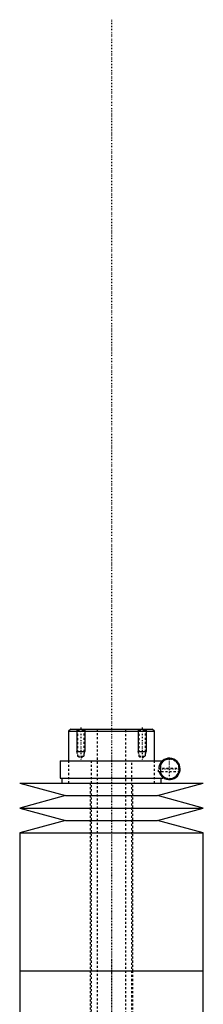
# Model space of a CAD drawing. Extents: x -90 to 90, y -319 to 827.
# Tile 11 of 11: x -45 to 45, y 344 to 827. Entities that reach past the tile are written whole.
import ezdxf

# ---------------------------------------------------------------- set-up
doc = ezdxf.new("R2010")
doc.units = 0
doc.linetypes.add('CENTER', pattern=[1.5, 0.45, -0.5, 0.05, -0.5])
doc.linetypes.add('DASHED', pattern=[2, 1, -1])
for name, color, linetype in [('AM_0', 7, 'CONTINUOUS'), ('AM_10', 7, 'CONTINUOUS'), ('AM_3', 7, 'DASHED'), ('AM_7', 7, 'CENTER')]:
    doc.layers.add(name, color=color, linetype=linetype)

msp = doc.modelspace()

# ---------------------------------------------------------------- linework, layer by layer
at = {"layer": 'AM_0', "color": 7, "linetype": 'CONTINUOUS'}
for p, q in [((-20, 479), (-21, 478)), ((-21, 478), (-21, 463.5)), ((-21, 478), (21, 478)), ((-20, 479), (20, 479)), ((21, 478), (20, 479)), ((21, 463.5), (21, 478)), ((-25.15, 463.5), (-25.15, 455)), ((-25.15, 463.5), (25.15, 463.5)), ((25.15, 463.1), (25.15, 463.5)), ((24.16, 457.15), (24.16, 461.85)), ((-25.15, 455), (25.15, 455)), ((-24.35, 455), (-24.35, 452.5)), ((24.35, 452.5), (24.35, 455)), ((25.15, 455), (25.15, 455.9)), ((-45, 452.5), (-22.5, 446.4)), ((-45, 452.5), (45, 452.5)), ((22.5, 446.4), (45, 452.5)), ((-22.5, 446.4), (-45, 440.3)), ((-22.5, 446.4), (22.5, 446.4)), ((45, 440.3), (22.5, 446.4)), ((-45, 440.3), (-22.5, 434.2)), ((-45, 440.3), (45, 440.3)), ((22.5, 434.2), (45, 440.3)), ((-22.5, 434.2), (-45, 428.1)), ((-22.5, 434.2), (22.5, 434.2)), ((45, 428.1), (22.5, 434.2)), ((-45, 428.1), (-45, 360.5)), ((-45, 428.1), (45, 428.1)), ((45, 360.5), (45, 428.1)), ((-45, 360.5), (-45, 292.9)), ((-45, 360.5), (45, 360.5)), ((-45, 360.5), (0, 360.5)), ((45, 292.9), (45, 360.5))]:
    msp.add_line(p, q, dxfattribs=at)
for radius, start, end in [(4.85, 208.9541, 151.0459), (5.25, 231.7534, 130.3676)]:
    msp.add_arc((28.4, 459.5), radius, start, end, dxfattribs=at)
at = {"layer": 'AM_10', "color": 7, "linetype": 'CONTINUOUS'}
for p, q in [((-17, 479), (-17, 468)), ((-13, 479), (-13, 468)), ((13, 479), (13, 468)), ((17, 479), (17, 468)), ((-16.62, 466.9), (-17, 468)), ((-17, 468), (-13, 468)), ((-13.38, 466.9), (-13, 468)), ((13.38, 466.9), (13, 468)), ((13, 468), (17, 468)), ((16.62, 466.9), (17, 468))]:
    msp.add_line(p, q, dxfattribs=at)
at = {"layer": 'AM_3', "color": 6, "linetype": 'DASHED'}
for p, q in [((-17, 479), (-16.62, 478.62)), ((-16.62, 478.62), (-16.62, 465.8)), ((-16.62, 478.62), (-13.38, 478.62)), ((-13.38, 478.62), (-13, 479)), ((-13.38, 465.8), (-13.38, 478.62)), ((-7, 479), (-7, -50.5)), ((7, -50.5), (7, 479)), ((13, 479), (13.38, 478.62)), ((13.38, 478.62), (13.38, 465.8)), ((13.38, 478.62), (16.62, 478.62)), ((16.62, 478.62), (17, 479)), ((16.62, 465.8), (16.62, 478.62)), ((-21, 463.5), (-21, 452.5)), ((-16.62, 465.8), (-15, 464.86)), ((-16.62, 465.8), (-13.38, 465.8)), ((-15, 464.86), (-13.38, 465.8)), ((-10, 463.5), (-10, -10.5)), ((10, -10.5), (10, 463.5)), ((13.38, 465.8), (15, 464.86)), ((13.38, 465.8), (16.62, 465.8)), ((15, 464.86), (16.62, 465.8)), ((21, 452.5), (21, 463.5)), ((23, 459.9), (33.63, 459.9)), ((23, 458.1), (23, 459.9)), ((24.16, 461.85), (24.16, 462.59)), ((23.29, 458.1), (23, 458.1)), ((23.29, 458.1), (23.29, 458.31)), ((33.46, 458.1), (23.34, 458.1)), ((24.16, 456.41), (24.16, 457.15)), ((-10.5, 452.5), (-10.5, 360.5)), ((10.5, 360.5), (10.5, 452.5)), ((-10.5, 360.5), (-10.5, 257.5)), ((10.5, 257.5), (10.5, 360.5))]:
    msp.add_line(p, q, dxfattribs=at)
for points in [[(24.16, 462.59, 0), (24.13, 462.55, 0), (24.06, 462.46, 0), (24, 462.36, 0), (23.97, 462.31, 0), (23.93, 462.26, 0), (23.87, 462.15, 0), (23.8, 462.04, 0), (23.74, 461.91, 0), (23.67, 461.79, 0), (23.61, 461.65, 0), (23.58, 461.58, 0), (23.55, 461.51, 0), (23.49, 461.36, 0), (23.43, 461.2, 0), (23.38, 461.03, 0), (23.35, 460.93, 0), (23.34, 460.9, 0), (23.33, 460.87, 0), (23.33, 460.85, 0), (23.32, 460.84, 0), (23.32, 460.81, 0), (23.31, 460.77, 0), (23.3, 460.74, 0), (23.29, 460.71, 0), (23.28, 460.68, 0), (23.28, 460.66, 0), (23.28, 460.64, 0), (23.27, 460.61, 0), (23.26, 460.57, 0), (23.26, 460.56, 0), (23.25, 460.54, 0), (23.25, 460.51, 0), (23.24, 460.47, 0), (23.24, 460.45, 0), (23.23, 460.43, 0), (23.23, 460.4, 0), (23.22, 460.36, 0), (23.22, 460.33, 0), (23.21, 460.29, 0), (23.2, 460.25, 0), (23.2, 460.24, 0), (23.2, 460.22, 0), (23.19, 460.18, 0), (23.19, 460.14, 0), (23.19, 460.11, 0), (23.18, 460.07, 0), (23.18, 460.03, 0), (23.18, 460.01, 0), (23.17, 459.99, 0), (23.17, 459.96, 0), (23.17, 459.92, 0), (23.17, 459.9, 0)], [(25.15, 463.1, 0), (25.15, 463.1, 0), (25.14, 463.09, 0), (25.13, 463.08, 0), (25.12, 463.07, 0), (25.11, 463.06, 0), (25.09, 463.04, 0), (25.05, 463.01, 0), (25.01, 462.97, 0), (24.97, 462.93, 0), (24.91, 462.87, 0), (24.89, 462.84, 0), (24.86, 462.81, 0), (24.79, 462.74, 0), (24.72, 462.66, 0), (24.64, 462.57, 0), (24.56, 462.47, 0), (24.48, 462.35, 0), (24.43, 462.29, 0), (24.39, 462.23, 0), (24.3, 462.09, 0), (24.2, 461.93, 0), (24.16, 461.85, 0)], [(23.29, 458.31, 0), (23.31, 458.23, 0), (23.35, 458.08, 0), (23.39, 457.94, 0), (23.41, 457.87, 0), (23.43, 457.81, 0), (23.47, 457.68, 0), (23.52, 457.56, 0), (23.57, 457.44, 0), (23.62, 457.33, 0), (23.67, 457.22, 0), (23.69, 457.17, 0), (23.72, 457.12, 0), (23.77, 457.02, 0), (23.82, 456.93, 0), (23.88, 456.84, 0), (23.93, 456.75, 0), (23.98, 456.67, 0), (24.01, 456.63, 0), (24.03, 456.59, 0), (24.08, 456.51, 0), (24.13, 456.44, 0), (24.16, 456.41, 0)], [(24.16, 457.15, 0), (24.2, 457.07, 0), (24.3, 456.91, 0), (24.39, 456.77, 0), (24.43, 456.71, 0), (24.48, 456.65, 0), (24.56, 456.53, 0), (24.64, 456.43, 0), (24.72, 456.34, 0), (24.79, 456.26, 0), (24.86, 456.19, 0), (24.89, 456.16, 0), (24.91, 456.13, 0), (24.97, 456.07, 0), (25.01, 456.03, 0), (25.05, 455.99, 0), (25.09, 455.96, 0), (25.11, 455.94, 0), (25.12, 455.93, 0), (25.13, 455.92, 0), (25.14, 455.91, 0), (25.15, 455.9, 0), (25.15, 455.9, 0)]]:
    msp.add_polyline3d(points, dxfattribs=at)
for radius, start, end in [(4.75, 4.8306, 175.1694), (5.25, 130.3676, 143.9341), (4.75, 197.1418, 342.8582), (5.25, 216.0659, 231.7534)]:
    msp.add_arc((28.4, 459.5), radius, start, end, dxfattribs=at)
at = {"layer": 'AM_7', "color": 4, "linetype": 'CENTER'}
for p, q in [((0, 826.77), (0, -92.28)), ((-15, 479.71), (-15, 464.16)), ((15, 479.71), (15, 464.16)), ((0, 468.65), (0, 355.35)), ((28.4, 454.41), (28.4, 464.59)), ((23.31, 459.5), (33.49, 459.5)), ((0, 365.65), (0, 252.35))]:
    msp.add_line(p, q, dxfattribs=at)

doc.saveas('drawing.dxf')
